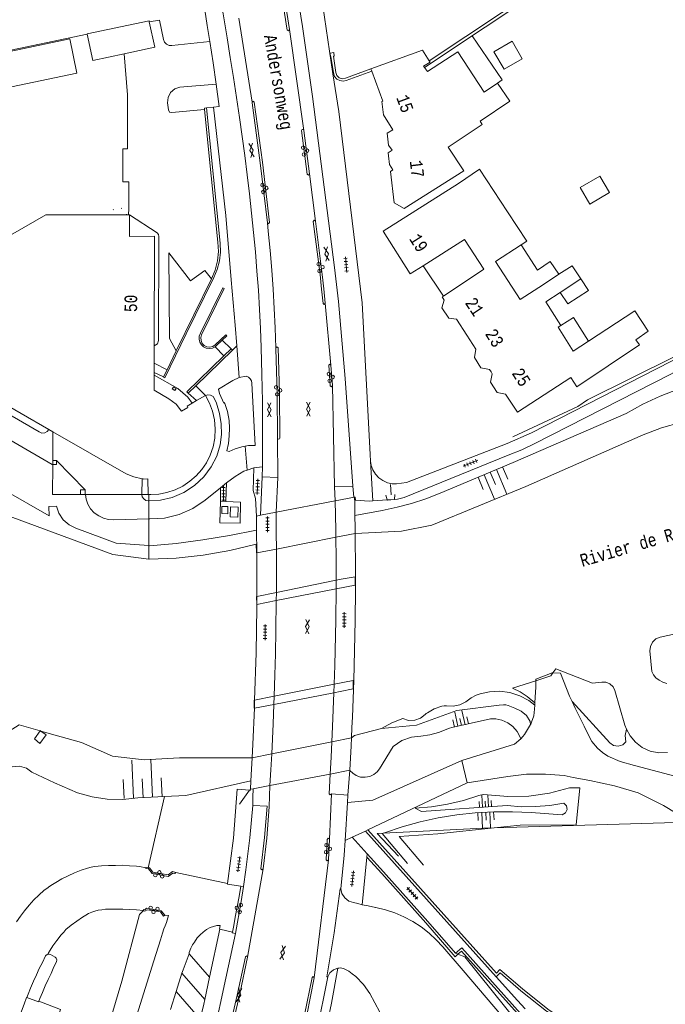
# Model space of a CAD drawing. Header units: metres. Extents: x 196790 to 198335, y 354523 to 356036.
# Tile 16 of 105: x 197058 to 197150, y 355228 to 355369. Entities that reach past the tile are written whole.
import ezdxf

# ---------------------------------------------------------------- set-up
doc = ezdxf.new("R2010")
doc.units = ezdxf.units.M
doc.linetypes.add('DGN Style 1', pattern=[1.160006, 0.00193, -1.158076])
doc.linetypes.add('DGN Style 2', pattern=[186.027128, 111.616277, -74.410851])
for name, color, linetype, lineweight in [('afdak', 252, 'DGN Style 2', 18), ('betreedbaar trafogebouw tevens pand', 252, 'Continuous', 18), ('carport', 252, 'Continuous', 18), ('functiescheiding', 252, 'Continuous', 18), ('heg of haag', 252, 'Continuous', 18), ('hoofdgebouw', 252, 'Continuous', 18), ('hoofdgebouw maaiveld', 252, 'Continuous', 18), ('huisnummer BAG', 252, 'Continuous', 18), ('kant asfaltverharding', 252, 'Continuous', 18), ('kant betonverharding', 252, 'Continuous', 18), ('kant klinkerverharding', 252, 'Continuous', 18), ('kant muur (extern)', 252, 'Continuous', 18), ('kant onverhard', 252, 'Continuous', 18), ('kant tegelverharding', 252, 'Continuous', 18), ('kant water', 252, 'Continuous', 18), ('kunstwerken', 252, 'Continuous', 18), ('overbouw', 252, 'Continuous', 18), ('overig WOZ', 252, 'DGN Style 1', 18), ('overige opstallen geen pand', 252, 'Continuous', 18), ('raster', 252, 'Continuous', 18), ('straatnaam', 252, 'Continuous', 18), ('taludlijn', 252, 'Continuous', 18), ('taludsymbool', 252, 'Continuous', 18), ('toegangstrap', 252, 'Continuous', 18), ('tuinhuis', 252, 'DGN Style 2', 18), ('verh asfaltsymbool', 2, 'Continuous', 0), ('verh betonsymbool', 2, 'Continuous', 0), ('verh tegelsymbool', 2, 'Continuous', 0), ('vlakafsluiter grijs', 252, 'DGN Style 2', 18), ('vlakafsluiter groen', 252, 'DGN Style 2', 18), ('waternaam', 252, 'Continuous', 18)]:
    doc.layers.add(name, color=color, linetype=linetype, lineweight=lineweight)
doc.styles.add('Style-Courier New', font='cour.ttf')

# ---------------------------------------------------------------- blocks, each defined once
blk = doc.blocks.new('TA')
at = {"layer": 'taludsymbool', "linetype": 'Continuous', "lineweight": 0}
for p, q in [((-0.5, 0), (-0.5, -0.5)), ((-0.25, 0), (-0.25, -1)), ((0, 0), (0, -0.5)), ((0.25, 0), (0.25, -1)), ((0.5, 0), (0.5, -0.5))]:
    blk.add_line(p, q, dxfattribs=at)
blk = doc.blocks.new('S612')
at = {"layer": 'verh asfaltsymbool', "color": 252}
for p, q in [((-0.99, -0.26), (0.01, 0.24)), ((0.01, -0.26), (-0.99, 0.24)), ((0.01, 0.24), (1.01, -0.26)), ((1.01, 0.24), (0.01, -0.26))]:
    blk.add_line(p, q, dxfattribs=at)
blk = doc.blocks.new('S621')
at = {"layer": 'verh betonsymbool', "color": 252, "linetype": 'Continuous', "lineweight": 0}
for centre in [(-0.48, 0.24), (0.52, 0.24), (0.02, -0.26)]:
    blk.add_circle(centre, 0.25, dxfattribs=at)
blk = doc.blocks.new('S642')
at = {"layer": 'verh tegelsymbool', "color": 252}
for p, q in [((-1.12, 0), (1.12, 0)), ((-0.9, -0.25), (-0.9, 0.25)), ((-0.45, -0.25), (-0.45, 0.25)), ((0, -0.25), (0, 0.25)), ((0.45, -0.25), (0.45, 0.25)), ((0.9, -0.25), (0.9, 0.25))]:
    blk.add_line(p, q, dxfattribs=at)

msp = doc.modelspace()

# ---------------------------------------------------------------- linework, layer by layer
at = {"layer": 'afdak'}
for p, q in [((197128.176, 355365.944), (197125.584, 355364.439)), ((197129.639, 355363.424), (197128.176, 355365.944)), ((197125.584, 355364.439), (197127.046, 355361.919)), ((197127.046, 355361.919), (197129.639, 355363.424)), ((197129.488, 355336.814), (197131.814, 355333.173))]:
    msp.add_line(p, q, dxfattribs=at)
at = {"layer": 'afdak', "flags": 128}
for points in [[(197126.098, 355359.933), (197126.775, 355360.395), (197122.456, 355366.729), (197115.632, 355362.19)], [(197134.884, 355332.608), (197133.641, 355334.431), (197131.814, 355333.173)], [(197138.022, 355331.931), (197139.104, 355330.269), (197136.144, 355328.342), (197135.05, 355329.996)], [(197135.154, 355325.272), (197136.941, 355326.432), (197139.101, 355323.034)]]:
    msp.add_lwpolyline(points, dxfattribs=at)
at = {"layer": 'betreedbaar trafogebouw tevens pand', "flags": 128}
for points in [[(197076.294, 355368.695), (197076.26, 355368.85), (197067.39, 355366.98), (197067.399, 355366.938)], [(197072.72, 355364.151), (197077.08, 355365.07), (197076.294, 355368.695)], [(197067.399, 355366.938), (197068.21, 355363.2), (197072.72, 355364.151)]]:
    msp.add_lwpolyline(points, dxfattribs=at)
at = {"layer": 'carport'}
msp.add_line((197115.461, 355333.822), (197118.351, 355329.473), dxfattribs=at)
at = {"layer": 'functiescheiding'}
for p, q in [((197089.086, 355369.232), (197090.986, 355357.213)), ((197098.398, 355353.17), (197096.346, 355367.603)), ((197099.188, 355346.979), (197100.075, 355340.182)), ((197102.277, 355319.593), (197101.467, 355328.449)), ((197102.798, 355302.205), (197102.503, 355316.676)), ((197094.614, 355309.166), (197094.655, 355303.538)), ((197102.05, 355251.752), (197102.348, 355258.238)), ((197099.89, 355231.959), (197101.913, 355248.806)), ((197092.572, 355247.512), (197090.357, 355234.889)), ((197080.968, 355232.592), (197080.158, 355229.996)), ((197080.968, 355232.592), (197084.224, 355228.829)), ((197080.158, 355229.996), (197079.348, 355227.4)), ((197080.158, 355229.996), (197083.584, 355226.036))]:
    msp.add_line(p, q, dxfattribs=at)
at = {"layer": 'functiescheiding', "flags": 128}
for points in [[(197094.407, 355322.064), (197094.292, 355324.925), (197094.156, 355327.684), (197093.991, 355330.442), (197093.795, 355333.2), (197093.565, 355335.989), (197093.302, 355338.772), (197093.178, 355339.965)], [(197081.978, 355235.38), (197081.117, 355233.071), (197080.968, 355232.592)], [(197058.779, 355229.099), (197058.746, 355229.114), (197058.383, 355228.166), (197058.035, 355227.155), (197057.86, 355226.687)]]:
    msp.add_lwpolyline(points, dxfattribs=at)
at = {"layer": 'heg of haag'}
msp.add_line((197029.601, 355359.07), (197067.399, 355366.938), dxfattribs=at)
at = {"layer": 'heg of haag', "flags": 128}
for points in [[(197159.827, 355327.451), (197156.955, 355324.687), (197155.7, 355323.569), (197154.359, 355322.547), (197152.944, 355321.631), (197151.467, 355320.828), (197138.952, 355314.632), (197137.569, 355313.665), (197128.295, 355309.32)], [(197040.617, 355308.543), (197041.463, 355309.764), (197061.98, 355298.044), (197061.936, 355299.372), (197063.02, 355299.439)]]:
    msp.add_lwpolyline(points, dxfattribs=at)
at = {"layer": 'hoofdgebouw'}
for p, q in [((197108.116, 355361.646), (197108, 355361.966)), ((197126.098, 355359.933), (197124.198, 355358.665)), ((197070.852, 355341.082), (197073.053, 355341.079)), ((197073.053, 355341.079), (197073.327, 355341.079)), ((197073.327, 355341.079), (197073.471, 355341.079)), ((197115.461, 355333.822), (197121.392, 355337.578)), ((197124.156, 355333.331), (197121.392, 355337.578)), ((197129.488, 355336.814), (197125.809, 355334.429)), ((197129.354, 355328.961), (197125.809, 355334.429)), ((197124.156, 355333.331), (197118.351, 355329.473)), ((197132.657, 355331.148), (197134.884, 355332.608)), ((197135.05, 355329.996), (197138.022, 355331.931)), ((197132.657, 355331.148), (197129.354, 355328.961)), ((197132.996, 355328.658), (197135.05, 355329.996)), ((197135.154, 355325.272), (197132.996, 355328.658)), ((197134.791, 355325.035), (197135.154, 355325.272)), ((197077.003, 355322.366), (197076.992, 355319.868)), ((197076.992, 355319.868), (197076.987, 355318.56)), ((197076.987, 355318.56), (197076.985, 355318.176)), ((197083.047, 355314.518), (197082.448, 355314.175)), ((197084.316, 355315.245), (197083.047, 355314.518)), ((197061.945, 355310.379), (197062.488, 355310.065)), ((197076.228, 355301.085), (197076.113, 355301.085))]:
    msp.add_line(p, q, dxfattribs=at)
at = {"layer": 'hoofdgebouw', "flags": 128}
for points in [[(197108, 355361.966), (197107.998, 355361.972), (197115.36, 355364.676), (197116.336, 355363.139)], [(197115.632, 355362.19), (197116.067, 355361.58), (197120.414, 355364.435), (197124.198, 355358.665)], [(197116.336, 355363.139), (197116.459, 355362.945), (197115.52, 355362.346), (197115.632, 355362.19)], [(197110.508, 355349.557), (197110.461, 355349.949), (197111.012, 355350.325), (197110.509, 355351.063), (197110.312, 355352.784), (197111.143, 355353.278), (197109.786, 355355.41), (197109.558, 355357.305), (197109.671, 355357.359), (197108.116, 355361.646)], [(197123.609, 355354.508), (197127.851, 355357.362), (197126.098, 355359.933)], [(197110.508, 355349.557), (197110.657, 355348.311), (197111.148, 355347.534), (197110.778, 355347.298), (197111.331, 355342.822), (197112.762, 355341.986), (197121.294, 355347.395), (197119.037, 355350.79), (197123.918, 355354.034), (197123.609, 355354.508)], [(197120.512, 355345.579), (197123.506, 355347.636), (197127.543, 355341.534), (197130.273, 355337.323), (197129.488, 355336.814)], [(197120.512, 355345.579), (197109.749, 355338.763), (197113.617, 355332.654), (197115.461, 355333.822)], [(197047.953, 355337.999), (197052.01, 355335.645), (197061.49, 355341.095), (197070.852, 355341.082)], [(197073.471, 355341.079), (197073.455, 355338.021), (197077.017, 355338.027), (197077.003, 355322.366)], [(197138.022, 355331.931), (197136.795, 355333.811), (197134.884, 355332.608)], [(197118.351, 355329.473), (197118.176, 355329.357), (197118.487, 355328.889), (197118.119, 355327.813), (197119.122, 355326.305), (197120.243, 355326.183), (197121.716, 355323.904)], [(197145.888, 355323.231), (197147.667, 355324.474), (197145.738, 355327.377), (197139.101, 355323.034)], [(197041.314, 355326.419), (197043.917, 355324.918), (197042.109, 355321.852), (197061.945, 355310.379)], [(197139.101, 355323.034), (197136.933, 355321.615), (197134.791, 355325.035)], [(197121.716, 355323.904), (197123.018, 355321.891), (197122.8, 355320.696), (197123.723, 355319.215), (197124.942, 355318.984), (197125.171, 355318.619)], [(197125.171, 355318.619), (197125.331, 355318.364), (197125.093, 355317.173), (197126.061, 355315.674), (197127.222, 355315.442), (197128.942, 355312.844), (197136.576, 355317.846), (197137.43, 355316.482), (197146.382, 355322.495), (197145.888, 355323.231)], [(197084.316, 355315.245), (197084.896, 355314.17), (197085.34, 355312.995), (197085.624, 355311.746), (197085.734, 355310.458), (197085.663, 355309.167), (197085.416, 355307.911), (197085.007, 355306.723), (197084.459, 355305.631), (197083.807, 355304.667), (197083.017, 355303.771), (197082.102, 355302.973), (197081.08, 355302.296), (197079.978, 355301.761), (197078.824, 355301.38), (197077.652, 355301.156), (197076.49, 355301.085), (197076.228, 355301.085)]]:
    msp.add_lwpolyline(points, dxfattribs=at)
at = {"layer": 'hoofdgebouw maaiveld', "flags": 128}
for points in [[(197082.448, 355314.175), (197081.692, 355313.743), (197081.808, 355313.529), (197080.901, 355312.999), (197080.116, 355313.988), (197079.085, 355314.788), (197076.984, 355316.022), (197076.985, 355318.176)], [(197062.488, 355310.065), (197072.973, 355304.055), (197074.085, 355303.612), (197075.251, 355303.338)], [(197076.113, 355301.085), (197076.085, 355303.319), (197075.535, 355303.299), (197075.393, 355303.317), (197075.251, 355303.338)]]:
    msp.add_lwpolyline(points, dxfattribs=at)
at = {"layer": 'kant asfaltverharding'}
for p, q in [((197098.398, 355353.17), (197099.188, 355346.979)), ((197102.277, 355319.593), (197102.503, 355316.676)), ((197092.452, 355303.605), (197092.469, 355305.022)), ((197092.452, 355303.605), (197094.655, 355303.538)), ((197094.655, 355303.538), (197094.423, 355298.543)), ((197102.798, 355302.205), (197105.421, 355302.266)), ((197102.888, 355300.185), (197102.798, 355302.205)), ((197094.467, 355287.071), (197094.472, 355293.284)), ((197103.002, 355288.812), (197102.997, 355287.588)), ((197094.467, 355287.071), (197094.458, 355285.904)), ((197102.74, 355273.957), (197102.696, 355272.708)), ((197094.164, 355272.221), (197094.122, 355271.045)), ((197102.348, 355258.238), (197104.704, 355258.083)), ((197104.704, 355258.083), (197104.64, 355257.027)), ((197104.64, 355257.027), (197104.31, 355251.59)), ((197101.913, 355248.806), (197102.05, 355251.752)), ((197125.921, 355232.075), (197128.959, 355228.691)), ((197130.028, 355227.496), (197128.959, 355228.691))]:
    msp.add_line(p, q, dxfattribs=at)
at = {"layer": 'kant asfaltverharding', "flags": 128}
for points in [[(197074.815, 355495.761), (197074.819, 355495.743), (197075.418, 355492.844), (197078.446, 355477.899), (197082.512, 355458.135), (197083.842, 355451.049), (197086.047, 355438.059), (197087.821, 355427.171), (197088.16, 355425.184), (197090.736, 355410.375), (197094.976, 355387.215), (197096.008, 355381.533), (197096.359, 355379.534), (197096.687, 355377.528), (197098.183, 355368.038), (197099.621, 355358.045), (197102.805, 355333.577), (197103.339, 355328.689), (197104.317, 355317.671), (197105.421, 355302.266)], [(197096.346, 355367.603), (197096.222, 355367.407), (197096.031, 355367.539), (197094.343, 355378.216), (197093.397, 355383.58), (197093.528, 355383.765), (197093.713, 355383.635)], [(197093.713, 355383.635), (197094.661, 355378.286), (197096.346, 355367.603)], [(197092.469, 355305.022), (197092.49, 355306.759), (197092.481, 355314.427), (197092.408, 355318.26), (197092.297, 355322.093), (197092.19, 355324.832), (197092.055, 355327.569), (197091.891, 355330.305), (197091.697, 355333.039), (197091.469, 355335.803), (197091.208, 355338.564), (197090.921, 355341.322), (197090.615, 355344.078), (197090.288, 355346.823), (197089.936, 355349.564), (197089.565, 355352.303), (197089.181, 355355.04), (197088.764, 355357.894), (197088.328, 355360.745), (197087.877, 355363.593), (197087.413, 355366.44), (197086.839, 355369.862), (197086.248, 355373.28), (197085.857, 355375.487)], [(197093.178, 355339.965), (197093.358, 355339.826), (197093.499, 355340.004), (197092.478, 355348.629), (197091.297, 355357.234), (197091.131, 355357.372), (197090.986, 355357.213)], [(197090.986, 355357.213), (197090.996, 355357.098), (197092.16, 355348.541), (197093.178, 355339.965)], [(197099.188, 355346.979), (197099.057, 355346.786), (197098.869, 355346.925), (197098.072, 355353.141), (197098.107, 355353.265), (197098.22, 355353.325), (197098.342, 355353.286), (197098.398, 355353.17)], [(197101.467, 355328.449), (197101.321, 355328.271), (197101.147, 355328.422), (197100.944, 355330.486), (197100.713, 355332.545), (197099.749, 355340.143), (197099.892, 355340.327), (197100.075, 355340.182)], [(197100.075, 355340.182), (197101.038, 355332.561), (197101.262, 355330.506), (197101.467, 355328.449)], [(197094.614, 355309.166), (197094.605, 355315.555), (197094.403, 355321.94), (197094.407, 355322.064)], [(197094.407, 355322.064), (197094.554, 355322.225), (197094.718, 355322.081), (197094.93, 355315.623), (197094.942, 355309.161), (197094.897, 355309.037), (197094.775, 355308.986), (197094.655, 355309.041), (197094.614, 355309.166)], [(197102.503, 355316.676), (197102.348, 355316.504), (197102.174, 355316.656), (197101.952, 355319.574), (197102.105, 355319.749), (197102.277, 355319.593)], [(197102.989, 355294.966), (197102.986, 355296.028), (197102.888, 355300.185)], [(197094.423, 355298.543), (197094.457, 355295.597), (197094.472, 355293.284)], [(197102.989, 355294.966), (197103.001, 355291.916), (197103.002, 355288.812)], [(197102.997, 355287.588), (197102.952, 355283.122), (197102.876, 355278.786), (197102.823, 355276.618), (197102.74, 355273.957)], [(197094.458, 355285.904), (197094.404, 355281.63), (197094.338, 355278.289), (197094.26, 355275.255), (197094.164, 355272.221)], [(197102.696, 355272.708), (197102.503, 355267.872), (197102.403, 355265.719)], [(197094.122, 355271.045), (197094.011, 355268.276), (197093.805, 355263.968)], [(197102.154, 355261.092), (197102.289, 355263.508), (197102.403, 355265.719)], [(197093.549, 355259.443), (197093.681, 355261.69), (197093.805, 355263.968)], [(197102.154, 355261.092), (197102.032, 355258.28), (197102.17, 355258.11), (197102.348, 355258.238)], [(197092.572, 355247.512), (197093.08, 355251.938), (197093.423, 355256.379), (197093.549, 355259.443)], [(197091.078, 355256.568), (197090.669, 355251.983), (197090.121, 355247.41), (197089.759, 355245.007)], [(197091.078, 355256.568), (197093.132, 355256.488), (197092.774, 355252.013), (197092.263, 355247.553), (197092.396, 355247.369), (197092.572, 355247.512)], [(197102.05, 355251.752), (197101.887, 355251.904), (197101.726, 355251.75), (197101.586, 355248.824), (197101.741, 355248.653), (197101.913, 355248.806)], [(197104.31, 355251.59), (197104.181, 355249.463), (197103.696, 355244.682)], [(197089.759, 355245.007), (197089.435, 355242.856), (197088.606, 355238.291)], [(197103.696, 355244.682), (197103.577, 355244.673), (197102.731, 355238.358), (197101.668, 355232.076), (197101.815, 355232.06)], [(197088.606, 355238.291), (197086.873, 355230.112), (197086.536, 355228.559), (197086.184, 355227.009), (197085.815, 355225.464), (197085.427, 355223.923), (197084.915, 355221.992), (197084.38, 355220.067), (197083.822, 355218.148), (197083.243, 355216.236), (197082.638, 355214.317), (197082.011, 355212.405), (197081.363, 355210.501), (197080.692, 355208.604), (197077.243, 355199.196), (197073.622, 355189.853), (197073.392, 355189.289)], [(197070.954, 355179.231), (197073.256, 355183.866), (197074.551, 355186.631), (197075.721, 355189.451), (197078.702, 355197.125), (197079.684, 355199.688), (197080.644, 355202.259), (197081.581, 355204.838), (197082.495, 355207.426), (197083.402, 355210.052), (197084.296, 355212.682), (197085.959, 355217.984), (197087.509, 355223.685), (197088.859, 355229.437), (197090.049, 355234.956), (197090.236, 355235.076), (197090.357, 355234.889)], [(197090.357, 355234.889), (197089.226, 355229.624), (197087.848, 355223.734), (197086.263, 355217.896), (197084.602, 355212.588), (197083.709, 355209.954), (197082.803, 355207.325), (197081.946, 355204.893), (197081.067, 355202.469), (197080.167, 355200.053), (197079.247, 355197.645), (197076.417, 355190.331), (197074.947, 355186.772), (197073.319, 355183.283), (197071.24, 355179.076)], [(197098.726, 355213.55), (197100.08, 355218.437), (197101.287, 355223.365), (197102.346, 355228.327), (197103.254, 355233.316)], [(197125.921, 355232.075), (197126.474, 355232.66), (197129.438, 355230.071), (197133.086, 355227.152), (197143.415, 355220.362), (197148.622, 355217.133), (197148.908, 355216.947), (197149.187, 355216.749)], [(197088.336, 355192.961), (197088.125, 355192.873), (197088.034, 355193.082), (197088.041, 355193.082), (197088.966, 355195.402), (197089.867, 355197.731), (197090.743, 355200.07), (197091.594, 355202.418), (197092.449, 355204.853), (197093.283, 355207.296), (197094.849, 355212.215), (197095.511, 355214.477), (197096.139, 355216.749), (197096.736, 355219.029), (197097.302, 355221.317), (197097.923, 355223.975), (197098.509, 355226.642), (197099.566, 355231.998), (197099.747, 355232.133), (197099.89, 355231.959)], [(197099.89, 355231.959), (197099.371, 355229.269), (197098.815, 355226.586), (197098.223, 355223.911), (197097.6, 355221.243), (197097.038, 355218.956), (197096.45, 355216.676), (197095.83, 355214.404), (197095.173, 355212.142), (197093.6, 355207.206), (197092.759, 355204.755), (197091.899, 355202.312), (197091.045, 355199.96), (197090.167, 355197.618), (197089.263, 355195.285), (197088.336, 355192.961)], [(197101.815, 355232.06), (197101.326, 355229.473), (197100.803, 355226.891), (197100.245, 355224.317), (197099.655, 355221.75), (197099.068, 355219.335), (197098.454, 355216.927), (197097.114, 355212.14), (197095.288, 355206.354), (197093.268, 355200.632), (197091.198, 355195.095), (197089.716, 355191.377)]]:
    msp.add_lwpolyline(points, dxfattribs=at)
at = {"layer": 'kant betonverharding'}
msp.add_line((197089.759, 355245.007), (197089.364, 355245.058), dxfattribs=at)
at = {"layer": 'kant betonverharding', "flags": 128}
for points in [[(197075.819, 355247.694), (197075.817, 355247.572), (197076.2, 355247.521), (197076.682, 355246.865), (197078.974, 355246.455), (197079.645, 355246.909), (197079.962, 355246.851), (197080.075, 355246.999)], [(197075.819, 355247.694), (197075.839, 355247.741), (197076.109, 355247.69)], [(197076.109, 355247.69), (197076.304, 355247.654), (197076.781, 355247.032), (197078.978, 355246.667), (197079.603, 355247.142), (197080.081, 355247.029), (197080.075, 355246.999)], [(197089.364, 355245.058), (197089.129, 355243.568), (197088.852, 355242.072), (197088.581, 355240.632), (197088.38, 355239.439), (197088.179, 355238.485)], [(197075.462, 355241.586), (197075.464, 355241.717), (197075.638, 355241.679), (197075.905, 355241.89), (197078.005, 355241.542), (197078.492, 355240.902)], [(197075.462, 355241.586), (197075.481, 355241.504), (197075.672, 355241.451), (197075.973, 355241.666), (197077.887, 355241.356), (197078.323, 355240.774), (197078.492, 355240.902)], [(197088.179, 355238.485), (197088.158, 355238.386), (197088.606, 355238.291)]]:
    msp.add_lwpolyline(points, dxfattribs=at)
at = {"layer": 'kant klinkerverharding'}
for p, q in [((197079.526, 355365.309), (197084.945, 355365.907)), ((197085.853, 355359.796), (197080.679, 355359.375)), ((197085.476, 355356.511), (197084.456, 355356.397)), ((197086.736, 355323.185), (197087.982, 355321.925)), ((197088.245, 355317.388), (197089.157, 355317.838)), ((197062.478, 355305.93), (197063.018, 355305.929)), ((197067.1, 355301.741), (197063.018, 355305.929)), ((197090.281, 355304.59), (197091.232, 355304.898)), ((197091.232, 355304.898), (197092.469, 355305.022)), ((197075.251, 355303.338), (197075.22, 355301.086)), ((197067.108, 355301.098), (197067.1, 355301.741)), ((197086.488, 355302.06), (197087.345, 355302.759)), ((197121.779, 355259.812), (197120.992, 355263.009)), ((197121.779, 355259.812), (197107.528, 355253.089)), ((197105.3, 355252.051), (197107.198, 355252.933)), ((197107.528, 355253.089), (197107.198, 355252.933)), ((197104.31, 355251.59), (197105.3, 355252.051)), ((197080.075, 355246.999), (197087.501, 355245.45)), ((197088.179, 355238.485), (197086.401, 355238.899)), ((197084.92, 355232.037), (197081.978, 355235.38)), ((197084.224, 355228.829), (197084.92, 355232.037))]:
    msp.add_line(p, q, dxfattribs=at)
at = {"layer": 'kant klinkerverharding', "flags": 128}
for points in [[(197084.945, 355365.907), (197084.586, 355368.176), (197084.214, 355370.444), (197083.729, 355370.372)], [(197076.294, 355368.695), (197077.765, 355368.931), (197078.326, 355366.162), (197078.472, 355365.802), (197078.759, 355365.5), (197079.139, 355365.329), (197079.526, 355365.309)], [(197084.945, 355365.907), (197085.41, 355362.853), (197085.853, 355359.796)], [(197085.853, 355359.796), (197086.292, 355356.602), (197085.476, 355356.511)], [(197084.184, 355356.171), (197079.534, 355355.726), (197079.188, 355355.802), (197079.022, 355356.116), (197078.903, 355357.142), (197078.969, 355357.893), (197079.34, 355358.618), (197079.962, 355359.141), (197080.679, 355359.375)], [(197073.471, 355341.079), (197077.409, 355338.535), (197077.588, 355338.298), (197077.637, 355338.006), (197077.631, 355323.11), (197077.451, 355322.625), (197077.003, 355322.366)], [(197080.15, 355321.638), (197079.181, 355323.39), (197079.104, 355335.677), (197082.205, 355331.651), (197084.227, 355333.118), (197085.175, 355331.96)], [(197041.314, 355326.419), (197040.004, 355324.336), (197039.727, 355323.65), (197039.734, 355322.85), (197040.058, 355322.118), (197040.594, 355321.608), (197060.565, 355310.032), (197060.915, 355309.879), (197061.335, 355309.887), (197061.709, 355310.079), (197061.945, 355310.379)], [(197062.477, 355305.386), (197062.407, 355305.386), (197036.095, 355320.7), (197035.524, 355319.721)], [(197086.328, 355315.524), (197086.177, 355316.148), (197088.245, 355317.388)], [(197089.157, 355317.838), (197090.155, 355318.033), (197090.459, 355317.893), (197090.718, 355317.656), (197090.89, 355317.35), (197090.958, 355317.022), (197091.423, 355308.108)], [(197086.439, 355308.181), (197086.621, 355309.674), (197086.59, 355311.194), (197086.345, 355312.693), (197085.896, 355314.129), (197085.599, 355314.772), (197085.405, 355315.084), (197085.067, 355315.305), (197084.666, 355315.356), (197084.316, 355315.245)], [(197086.328, 355315.524), (197086.971, 355314.144), (197087.061, 355314.269)], [(197087.735, 355307.224), (197087.376, 355307.332), (197087.603, 355308.389), (197087.737, 355309.461), (197087.787, 355310.556), (197087.725, 355311.651), (197087.483, 355312.975), (197087.061, 355314.269)], [(197076.229, 355300.187), (197077.889, 355300.284), (197079.584, 355300.671), (197081.237, 355301.366), (197082.765, 355302.356), (197084.093, 355303.602), (197085.164, 355305.04), (197085.947, 355306.593), (197086.439, 355308.181)], [(197089.988, 355308.006), (197089.516, 355307.928), (197088.596, 355307.637), (197087.735, 355307.224)], [(197091.423, 355308.108), (197090.468, 355308.086), (197089.988, 355308.006)], [(197063.018, 355305.929), (197063.017, 355305.385), (197062.477, 355305.386)], [(197087.345, 355302.759), (197088.553, 355303.667), (197089.82, 355304.44), (197090.281, 355304.59)], [(197067.1, 355301.741), (197066.44, 355301.733), (197066.448, 355301.099)], [(197086.488, 355302.06), (197084.295, 355300.272), (197082.54, 355299.083), (197080.57, 355298.212), (197078.475, 355297.708), (197076.359, 355297.587), (197076.233, 355297.584)], [(197076.233, 355297.584), (197071.173, 355297.48), (197070.476, 355297.517), (197069.758, 355297.691), (197069.061, 355298.012), (197068.429, 355298.474), (197067.902, 355299.054), (197067.509, 355299.713), (197067.26, 355300.409), (197067.15, 355301.098)], [(197075.22, 355301.086), (197075.29, 355300.753), (197075.497, 355300.449), (197075.806, 355300.251), (197076.141, 355300.189), (197076.229, 355300.187)], [(197120.992, 355263.009), (197108.287, 355257.338), (197104.64, 355257.027)], [(197057.291, 355239.928), (197057.872, 355240.755), (197058.45, 355241.543), (197059.103, 355242.35), (197059.77, 355243.077), (197060.484, 355243.78), (197061.248, 355244.46), (197061.629, 355244.734), (197062.051, 355245.059), (197062.466, 355245.311), (197062.91, 355245.594), (197063.79, 355246.105), (197064.701, 355246.516), (197065.607, 355246.964), (197066.527, 355247.351), (197067.473, 355247.64), (197067.967, 355247.766), (197068.458, 355247.856), (197068.958, 355247.905), (197069.476, 355247.975), (197070.459, 355248.025), (197071.448, 355248.022), (197072.471, 355248.035), (197073.452, 355247.961), (197074.456, 355247.891), (197074.873, 355247.844), (197075.819, 355247.694)], [(197087.501, 355245.45), (197087.487, 355245.343), (197089.364, 355245.058)], [(197103.696, 355244.682), (197103.846, 355244.002), (197104.238, 355243.376), (197104.822, 355242.923), (197105.483, 355242.706), (197106.109, 355242.549), (197106.738, 355242.402)], [(197061.762, 355235.304), (197061.865, 355235.513), (197062.108, 355235.879), (197062.498, 355236.495), (197063.088, 355237.282), (197063.706, 355238.086), (197064.059, 355238.482), (197064.348, 355238.829), (197065.114, 355239.465), (197065.907, 355240.06), (197066.761, 355240.633), (197067.195, 355240.884), (197067.593, 355241.124), (197068.074, 355241.34), (197068.524, 355241.488), (197068.989, 355241.635), (197069.509, 355241.68), (197070.007, 355241.754), (197070.491, 355241.765), (197071.507, 355241.775), (197072.486, 355241.738), (197073.474, 355241.718), (197074.464, 355241.646), (197075.462, 355241.586)], [(197135.168, 355216.57), (197121.194, 355232.974), (197118.294, 355236.368), (197117.343, 355237.393), (197116.3, 355238.345), (197115.173, 355239.213), (197113.973, 355239.987), (197112.713, 355240.657), (197111.405, 355241.218), (197110.065, 355241.664), (197108.707, 355241.995), (197108.636, 355242.004), (197107.61, 355242.214), (197106.738, 355242.402)], [(197078.492, 355240.902), (197079.028, 355240.833), (197078.744, 355239.84), (197078.557, 355239.359), (197078.387, 355238.95), (197078.184, 355238.335), (197077.886, 355237.386), (197076.921, 355234.38)], [(197086.401, 355238.899), (197086.333, 355238.915), (197086.437, 355239.433), (197085.941, 355239.426), (197085.454, 355239.293), (197084.988, 355239.127), (197084.497, 355238.851), (197083.985, 355238.454), (197083.556, 355238.104), (197083.12, 355237.643), (197082.744, 355237.061), (197082.454, 355236.664), (197082.256, 355236.191), (197082.014, 355235.584), (197081.978, 355235.38)], [(197061.762, 355235.304), (197061.559, 355235.189), (197061.444, 355235.069), (197061.007, 355234.14), (197060.556, 355233.25), (197060.158, 355232.36), (197059.71, 355231.449), (197059.294, 355230.474), (197058.95, 355229.613), (197058.779, 355229.099)], [(197060.471, 355228.617), (197060.654, 355228.989), (197060.998, 355229.845), (197061.417, 355230.772), (197061.836, 355231.712), (197062.236, 355232.571), (197062.65, 355233.508), (197063.01, 355234.221), (197063.066, 355234.523), (197062.974, 355234.754), (197062.809, 355234.898), (197062.152, 355235.261), (197061.955, 355235.312), (197061.762, 355235.304)], [(197076.921, 355234.38), (197063.729, 355192.099), (197063.657, 355191.655), (197063.717, 355191.189), (197063.911, 355190.761), (197064.206, 355190.422), (197064.585, 355190.178), (197065.036, 355190.048), (197065.506, 355190.055), (197065.935, 355190.19), (197070.937, 355192.586), (197072.091, 355192.211)], [(197101.815, 355232.06), (197102.137, 355232.651), (197102.636, 355233.084), (197103.254, 355233.316)], [(197103.254, 355233.316), (197103.417, 355233.339), (197103.578, 355233.347)], [(197103.578, 355233.347), (197104.09, 355233.271), (197104.559, 355233.054), (197104.808, 355232.892)], [(197109.836, 355225.605), (197109.255, 355227.006), (197107.827, 355229.698), (197106.917, 355230.988), (197105.814, 355232.119), (197105.323, 355232.521), (197104.808, 355232.892)], [(197060.471, 355228.617), (197060.436, 355228.49), (197058.779, 355229.099)], [(197062.578, 355224.563), (197062.746, 355225.013), (197063.085, 355225.949), (197063.574, 355227.422), (197060.471, 355228.617)], [(197083.584, 355226.036), (197083.813, 355226.995), (197084.084, 355228.185), (197084.224, 355228.829)]]:
    msp.add_lwpolyline(points, dxfattribs=at)
at = {"layer": 'kant muur (extern)'}
for p, q in [((197102.212, 355363.72), (197102.14, 355364.204)), ((197086.414, 355337.021), (197084.456, 355356.397)), ((197080.15, 355321.638), (197085.175, 355331.96)), ((197087.371, 355323.786), (197086.736, 355323.185)), ((197078.826, 355318.917), (197080.15, 355321.638)), ((197088.172, 355321.727), (197082.936, 355316.632)), ((197086.931, 355320.901), (197087.982, 355321.925)), ((197087.982, 355321.925), (197088.172, 355321.727)), ((197078.33, 355317.899), (197078.826, 355318.917)), ((197082.936, 355316.632), (197081.874, 355315.598))]:
    msp.add_line(p, q, dxfattribs=at)
at = {"layer": 'kant muur (extern)', "flags": 128}
for points in [[(197115.632, 355362.19), (197141.844, 355379.627), (197142.587, 355378.642), (197142.823, 355378.804)], [(197116.336, 355363.139), (197142.26, 355380.384), (197142.483, 355380.055), (197142.199, 355379.821), (197142.906, 355378.883)], [(197102.14, 355364.204), (197102.672, 355364.3), (197102.735, 355363.784), (197102.615, 355363.78), (197102.963, 355361.445), (197103.114, 355361.041), (197103.457, 355360.71), (197103.912, 355360.567), (197104.339, 355360.627), (197108, 355361.966)], [(197102.212, 355363.72), (197102.278, 355363.73), (197102.627, 355361.395), (197102.799, 355360.866), (197103.101, 355360.527), (197103.523, 355360.295), (197104, 355360.222), (197104.446, 355360.306), (197108.116, 355361.646)], [(197073.18, 355358.289), (197073.181, 355350.549), (197072.496, 355350.536), (197072.525, 355345.827), (197073.364, 355345.797), (197073.365, 355341.99), (197073.327, 355341.079)], [(197084.456, 355356.397), (197084.165, 355356.364), (197084.184, 355356.171)], [(197084.184, 355356.171), (197086.095, 355337.199), (197086.176, 355335.859), (197086.046, 355334.507), (197085.707, 355333.192), (197085.175, 355331.96)], [(197081.59, 355324.072), (197085.537, 355332.128), (197086.008, 355333.288), (197086.318, 355334.513), (197086.453, 355335.77), (197086.414, 355337.021)], [(197085.697, 355322.224), (197085.317, 355322.037), (197084.879, 355321.966), (197084.44, 355322.029), (197084.057, 355322.21), (197083.742, 355322.493), (197083.513, 355322.873), (197083.408, 355323.304), (197083.433, 355323.727), (197083.64, 355324.16), (197086.824, 355330.644), (197087.012, 355330.548)], [(197087.012, 355330.548), (197083.782, 355323.929), (197083.666, 355323.533), (197083.694, 355323.095), (197083.874, 355322.695), (197084.162, 355322.4), (197084.532, 355322.217), (197084.968, 355322.169), (197085.393, 355322.277), (197085.734, 355322.509), (197087.23, 355323.951), (197087.371, 355323.786)], [(197081.59, 355324.072), (197078.531, 355317.757), (197078.319, 355317.876), (197078.33, 355317.899)], [(197086.736, 355323.185), (197085.873, 355322.367), (197085.786, 355322.291), (197085.697, 355322.224)], [(197081.874, 355315.598), (197081.848, 355315.573), (197081.665, 355315.766), (197086.931, 355320.901)], [(197079.963, 355315.959), (197080.118, 355316.23), (197079.743, 355316.423), (197079.577, 355316.18), (197079.963, 355315.959)]]:
    msp.add_lwpolyline(points, dxfattribs=at)
at = {"layer": 'kant onverhard'}
for p, q in [((197134.021, 355275.572), (197133.891, 355275.58)), ((197131.429, 355270.966), (197131.45, 355271.301))]:
    msp.add_line(p, q, dxfattribs=at)
at = {"layer": 'kant onverhard', "flags": 128}
for points in [[(197133.891, 355275.58), (197131.576, 355274.67), (197131.577, 355274.447)], [(197136.767, 355271.467), (197136.416, 355272.239), (197135.083, 355275.51), (197134.021, 355275.572)], [(197131.45, 355271.301), (197131.549, 355272.873), (197131.571, 355273.463), (197131.579, 355274.053), (197131.577, 355274.447)], [(197130.83, 355268.191), (197130.858, 355268.237), (197130.975, 355268.499), (197131.268, 355269.416), (197131.391, 355270.37), (197131.429, 355270.966)], [(197145.684, 355262.333), (197143.621, 355262.87), (197141.896, 355263.657), (197141.1, 355264.177), (197140.387, 355264.805), (197139.603, 355265.758), (197138.998, 355266.834), (197138.481, 355267.949), (197137.218, 355270.509), (197136.767, 355271.467)], [(197129.417, 355266.136), (197129.432, 355266.149), (197129.707, 355266.452), (197129.966, 355266.769), (197130.83, 355268.191)], [(197120.992, 355263.009), (197128.544, 355265.36), (197129.417, 355266.136)], [(197145.684, 355262.333), (197151.659, 355260.747), (197158.297, 355260.878)], [(197121.779, 355259.812), (197127.585, 355260.722), (197130.26, 355261.065), (197132.956, 355261.079), (197134.288, 355260.987), (197135.617, 355260.861), (197136.932, 355260.607)], [(197136.932, 355260.607), (197139.294, 355260.183), (197142.809, 355259.401), (197146.193, 355258.403), (197149.837, 355256.579), (197153.718, 355254.237)]]:
    msp.add_lwpolyline(points, dxfattribs=at)
at = {"layer": 'kant tegelverharding'}
for p, q in [((197107.928, 355305.864), (197107.901, 355306.823)), ((197092.452, 355303.605), (197092.21, 355298.114)), ((197086.479, 355300.11), (197086.488, 355302.06)), ((197087.345, 355302.759), (197087.253, 355300.083)), ((197108.253, 355300.158), (197110.332, 355300.313)), ((197110.332, 355300.313), (197111.368, 355300.39)), ((197107.738, 355300.12), (197108.253, 355300.158)), ((197104.704, 355258.083), (197104.974, 355261.633)), ((197107.198, 355252.933), (197125.921, 355232.075)), ((197107.463, 355249.659), (197105.3, 355252.051)), ((197107.463, 355249.659), (197107.416, 355249.189)), ((197107.416, 355249.189), (197106.738, 355242.402)), ((197116.112, 355240.015), (197120.073, 355235.453)), ((197084.92, 355232.037), (197086.401, 355238.899))]:
    msp.add_line(p, q, dxfattribs=at)
at = {"layer": 'kant tegelverharding', "flags": 128}
for points in [[(197081.351, 355475.002), (197082.626, 355469.469), (197092.662, 355420.274), (197092.615, 355420.299), (197095.299, 355405.692), (197095.398, 355405.666), (197098.034, 355392.119), (197102.562, 355361.266), (197103.417, 355355.886), (197106.747, 355328.491), (197107.901, 355306.823)], [(197160.061, 355327.241), (197157.637, 355324.913), (197156.087, 355323.528), (197154.435, 355322.257), (197152.695, 355321.111), (197150.88, 355320.098), (197130.953, 355309.904), (197127.499, 355308.36), (197113.079, 355302.804), (197111.645, 355302.588), (197111.007, 355302.62), (197110.35, 355302.776), (197109.712, 355303.065), (197109.131, 355303.482), (197108.644, 355304.006), (197108.277, 355304.603), (197108.04, 355305.235), (197107.928, 355305.864)], [(197111.368, 355300.39), (197111.785, 355300.421), (197112.724, 355300.675), (197127.642, 355306.723), (197129.569, 355307.465), (197131.424, 355308.372), (197150.772, 355318.238), (197152.565, 355319.228), (197154.292, 355320.338), (197155.807, 355321.461)], [(197091.624, 355298), (197091.499, 355300.491), (197091.161, 355301.647), (197091.232, 355304.898)], [(197105.421, 355302.266), (197105.557, 355300.728), (197105.659, 355300.722)], [(197105.659, 355300.722), (197105.756, 355300.717), (197105.792, 355300.284), (197107.738, 355300.12)], [(197087.501, 355245.45), (197088.332, 355251.934), (197088.859, 355258.922), (197090.612, 355258.769)], [(197090.612, 355258.769), (197090.734, 355258.758), (197090.754, 355258.907)], [(197091.078, 355256.568), (197091.117, 355257.769), (197091.127, 355258.979)], [(197116.112, 355240.015), (197109.796, 355247.079), (197107.463, 355249.659)], [(197120.073, 355235.453), (197120.976, 355236.237), (197129.405, 355226.846), (197129.522, 355226.965)]]:
    msp.add_lwpolyline(points, dxfattribs=at)
at = {"layer": 'kant water'}
for p, q in [((197094.472, 355293.284), (197102.989, 355294.966)), ((197102.989, 355294.966), (197105.744, 355295.51)), ((197091.686, 355292.734), (197094.472, 355293.284)), ((197060.669, 355267.268), (197060.776, 355267.238)), ((197093.805, 355263.968), (197102.403, 355265.719)), ((197102.403, 355265.719), (197105.209, 355266.29)), ((197091.003, 355263.398), (197093.805, 355263.968))]:
    msp.add_line(p, q, dxfattribs=at)
at = {"layer": 'kant water', "flags": 128}
for points in [[(197105.744, 355295.51), (197112.346, 355295.832), (197116.69, 355296.686), (197130.125, 355302.24), (197146.935, 355309.6), (197149.548, 355310.606), (197152.252, 355311.374), (197155.014, 355311.894), (197157.801, 355312.16)], [(197038.5, 355305.788), (197039.635, 355305.039), (197040.808, 355304.328), (197042.266, 355303.528), (197043.753, 355302.783), (197045.27, 355302.101), (197046.816, 355301.489), (197071.094, 355292.51), (197076.24, 355291.829)], [(197076.24, 355291.829), (197076.279, 355291.824), (197080.142, 355291.975), (197083.995, 355292.391), (197087.811, 355293.068), (197091.563, 355294.002)], [(197091.563, 355294.002), (197091.618, 355292.721), (197091.686, 355292.734)], [(197150.315, 355274.066), (197149.737, 355274.224), (197149.205, 355274.5), (197148.751, 355274.871), (197148.397, 355275.307), (197148.148, 355275.774), (197147.9, 355278.699), (197147.958, 355279.339), (197148.256, 355279.958), (197148.759, 355280.426), (197149.354, 355280.67), (197157.293, 355282.409)], [(197134.021, 355275.572), (197133.703, 355275.121), (197131.577, 355274.447)], [(197134.021, 355275.572), (197134.431, 355276.154), (197139.668, 355274.092), (197141.019, 355274.25), (197141.601, 355274.219), (197142.172, 355273.976), (197142.62, 355273.546), (197142.877, 355273.022), (197144.322, 355268.09), (197144.535, 355267.493)], [(197131.577, 355274.447), (197128.222, 355273.384), (197129.323, 355272.859), (197130.359, 355272.199), (197131.45, 355271.301)], [(197109.514, 355267.608), (197111.004, 355268.408), (197112.573, 355269.042), (197113.373, 355268.776), (197114.264, 355268.781), (197115.103, 355269.079), (197115.765, 355269.601), (197115.907, 355269.739), (197116.064, 355269.86), (197117.051, 355270.416), (197118.118, 355270.794), (197118.448, 355270.846), (197118.782, 355270.835), (197119.734, 355270.817), (197120.69, 355271.014), (197121.578, 355271.419), (197122.337, 355271.994), (197123.036, 355272.4), (197123.615, 355272.574), (197124.952, 355272.861), (197126.379, 355272.927), (197127.84, 355272.741), (197129.269, 355272.296), (197130.596, 355271.606), (197131.429, 355270.966)], [(197046.356, 355257.712), (197048.31, 355262.204), (197057.672, 355268.114), (197060.669, 355267.268)], [(197060.776, 355267.238), (197066.614, 355265.59), (197071.041, 355263.626), (197075.554, 355263.115), (197080.628, 355263.409), (197091.003, 355263.398)], [(197105.209, 355266.29), (197105.65, 355266.624), (197109.514, 355267.608)], [(197144.535, 355267.493), (197145.055, 355266.537), (197145.81, 355265.646), (197146.785, 355264.902), (197147.93, 355264.382), (197149.164, 355264.134), (197150.389, 355264.166)]]:
    msp.add_lwpolyline(points, dxfattribs=at)
at = {"layer": 'kunstwerken'}
for p, q in [((197102.888, 355300.185), (197105.659, 355300.722)), ((197094.423, 355298.543), (197102.888, 355300.185)), ((197091.624, 355298), (197092.21, 355298.114)), ((197091.648, 355295.993), (197091.624, 355298)), ((197092.21, 355298.114), (197094.423, 355298.543)), ((197091.686, 355292.734), (197091.648, 355295.993)), ((197102.997, 355287.588), (197094.458, 355285.904)), ((197094.467, 355287.071), (197103.002, 355288.812)), ((197091.684, 355285.354), (197091.692, 355286.506)), ((197091.692, 355286.506), (197094.467, 355287.071)), ((197094.458, 355285.904), (197091.684, 355285.354)), ((197094.164, 355272.221), (197102.74, 355273.957)), ((197091.363, 355271.654), (197094.164, 355272.221)), ((197102.696, 355272.708), (197094.122, 355271.045)), ((197091.32, 355270.502), (197091.363, 355271.654)), ((197094.122, 355271.045), (197091.32, 355270.502)), ((197093.549, 355259.443), (197102.154, 355261.092)), ((197102.154, 355261.092), (197104.974, 355261.633)), ((197090.754, 355258.907), (197090.826, 355260.134)), ((197091.127, 355258.979), (197093.549, 355259.443)), ((197090.754, 355258.907), (197091.127, 355258.979))]:
    msp.add_line(p, q, dxfattribs=at)
at = {"layer": 'kunstwerken', "flags": 128}
for points in [[(197105.708, 355298.099), (197105.676, 355299.911), (197105.659, 355300.722)], [(197105.708, 355298.099), (197105.734, 355296.324), (197105.744, 355295.51)], [(197105.744, 355295.51), (197105.76, 355293.704), (197105.771, 355291.898), (197105.771, 355287.486), (197105.732, 355283.075), (197105.652, 355278.767), (197105.531, 355274.459), (197105.338, 355269.208), (197105.276, 355267.749), (197105.209, 355266.29)], [(197091.692, 355286.506), (197091.697, 355291.489), (197091.686, 355292.734)], [(197102.997, 355287.588), (197105.748, 355288.125), (197105.739, 355289.288), (197103.75, 355288.964), (197103.002, 355288.812)], [(197091.684, 355285.354), (197091.677, 355285.353), (197091.64, 355286.495), (197091.692, 355286.506)], [(197091.684, 355285.354), (197091.68, 355284.973), (197091.567, 355278.415), (197091.363, 355271.654)], [(197102.696, 355272.708), (197103.57, 355272.878), (197105.464, 355273.279), (197105.469, 355274.465), (197102.74, 355273.957)], [(197091.32, 355270.502), (197091.294, 355270.497), (197091.289, 355271.639), (197091.363, 355271.654)], [(197091.32, 355270.502), (197091.101, 355265.381), (197091.003, 355263.398)], [(197060.669, 355267.268), (197059.868, 355266.126), (197060.66, 355265.483), (197061.529, 355266.697), (197060.776, 355267.238)], [(197060.776, 355267.238), (197060.691, 355267.299), (197060.669, 355267.268)], [(197105.209, 355266.29), (197105.153, 355265.124), (197104.974, 355261.633)], [(197090.826, 355260.134), (197090.917, 355261.767), (197091.003, 355263.398)]]:
    msp.add_lwpolyline(points, dxfattribs=at)
at = {"layer": 'overbouw'}
for p, q in [((197062.488, 355310.065), (197062.478, 355305.93)), ((197062.478, 355305.93), (197062.477, 355305.386)), ((197066.448, 355301.099), (197067.108, 355301.098)), ((197067.108, 355301.098), (197067.15, 355301.098)), ((197067.15, 355301.098), (197075.22, 355301.086)), ((197075.22, 355301.086), (197076.113, 355301.085))]:
    msp.add_line(p, q, dxfattribs=at)
at = {"layer": 'overbouw', "flags": 128}
for points in [[(197082.448, 355314.175), (197081.825, 355314.996), (197080.357, 355316.274), (197076.985, 355318.176)], [(197062.477, 355305.386), (197062.467, 355301.105), (197066.448, 355301.099)]]:
    msp.add_lwpolyline(points, dxfattribs=at)
at = {"layer": 'overig WOZ', "flags": 128}
msp.add_lwpolyline([(197073.053, 355341.079), (197072.741, 355341.862), (197071.956, 355342.188), (197071.165, 355341.87), (197070.852, 355341.082)], dxfattribs=at)
at = {"layer": 'overige opstallen geen pand'}
msp.add_line((197086.479, 355300.11), (197087.253, 355300.083), dxfattribs=at)
at = {"layer": 'overige opstallen geen pand', "flags": 128}
for points in [[(197064.933, 355366.261), (197065.925, 355361.36), (197039.009, 355355.752), (197038.01, 355360.599), (197064.933, 355366.261)], [(197086.479, 355300.11), (197086.47, 355300.11), (197086.369, 355297.022), (197089.29, 355296.97), (197089.35, 355300.01), (197087.253, 355300.083)], [(197086.655, 355298.347), (197087.523, 355298.308), (197087.542, 355299.372), (197086.683, 355299.385), (197086.655, 355298.347)], [(197087.87, 355297.871), (197088.959, 355297.823), (197088.994, 355299.266), (197087.908, 355299.302), (197087.87, 355297.871)]]:
    msp.add_lwpolyline(points, dxfattribs=at)
at = {"layer": 'raster'}
for p, q in [((197072.72, 355364.151), (197073.18, 355358.289)), ((197110.872, 355301.049), (197110.785, 355302.53)), ((197076.228, 355301.085), (197076.229, 355300.187)), ((197110.121, 355301.006), (197110.332, 355300.313)), ((197111.368, 355300.39), (197111.431, 355301.093)), ((197076.229, 355300.187), (197076.233, 355297.584)), ((197076.233, 355297.584), (197076.237, 355293.766)), ((197076.237, 355293.766), (197076.24, 355291.829)), ((197089.204, 355256.774), (197090.612, 355258.769)), ((197090.612, 355258.769), (197090.655, 355258.83)), ((197153.718, 355254.237), (197125.63, 355253.376)), ((197074.895, 355241.005), (197072.346, 355231.464))]:
    msp.add_line(p, q, dxfattribs=at)
at = {"layer": 'raster', "flags": 128}
for points in [[(197110.332, 355300.313), (197110.343, 355300.277), (197111.367, 355300.383), (197111.368, 355300.39)], [(197109.755, 355252.633), (197108.87, 355252.59), (197111.943, 355249.33)], [(197109.755, 355252.633), (197124.09, 355253.329), (197125.63, 355253.376)], [(197072.346, 355231.464), (197064.446, 355204.81), (197063.029, 355200.512)]]:
    msp.add_lwpolyline(points, dxfattribs=at)
at = {"layer": 'taludlijn'}
msp.add_line((197120.073, 355235.453), (197120.439, 355235.307), dxfattribs=at)
at = {"layer": 'taludlijn', "flags": 128}
for points in [[(197105.708, 355298.099), (197109.616, 355298.811), (197111.726, 355299.255), (197113.812, 355299.814), (197115.864, 355300.485), (197117.874, 355301.266), (197128.337, 355305.658), (197144.516, 355312.658), (197146.895, 355314.006), (197149.376, 355315.174), (197151.938, 355316.15), (197154.56, 355316.926)], [(197076.237, 355293.766), (197071.539, 355294.104), (197065.787, 355296.266), (197064.815, 355296.738), (197063.971, 355297.475), (197063.355, 355298.411), (197063.02, 355299.439)], [(197091.648, 355295.993), (197087.745, 355295.202), (197083.957, 355294.58), (197080.149, 355294.099), (197076.328, 355293.759), (197076.237, 355293.766)], [(197130.83, 355268.191), (197130.76, 355268.586), (197130.255, 355269.472), (197129.457, 355270.107), (197128.551, 355270.537), (197127.616, 355270.897), (197127.3, 355270.973), (197126.975, 355270.987), (197126.33, 355270.931), (197120.273, 355270.196), (197114.528, 355268.078), (197109.514, 355267.608)], [(197136.767, 355271.467), (197142.162, 355265.549), (197142.666, 355265.19), (197143.343, 355265.075), (197143.998, 355265.282), (197144.447, 355265.707), (197144.371, 355266.606), (197144.535, 355267.493)], [(197129.417, 355266.136), (197129.345, 355266.386), (197128.916, 355267.185), (197128.307, 355267.888), (197127.558, 355268.438), (197126.726, 355268.801), (197125.879, 355268.972), (197125.07, 355268.97), (197119.565, 355267.731), (197119.217, 355267.636), (197117.659, 355267.057), (197116.398, 355266.716), (197115.11, 355266.493), (197113.813, 355266.389), (197112.402, 355265.876), (197111.161, 355265.031), (197109.22, 355261.853), (197108.881, 355261.412), (197108.412, 355261.026), (197107.828, 355260.748), (197107.172, 355260.622), (197106.505, 355260.669), (197105.892, 355260.876), (197105.381, 355261.203), (197104.991, 355261.6), (197104.974, 355261.633)], [(197047.863, 355253.934), (197053.966, 355259.758), (197055.826, 355261.709), (197056.7, 355262.136), (197057.737, 355262.229), (197058.735, 355261.932), (197059.506, 355261.339), (197062.738, 355259.835), (197066.002, 355258.4), (197068.109, 355257.82), (197070.289, 355257.504), (197072.491, 355257.464), (197074.664, 355257.697), (197078.47, 355257.871)], [(197078.47, 355257.871), (197081.495, 355258.009), (197090.826, 355260.134)], [(197125.63, 355253.376), (197129.355, 355253.757), (197137.33, 355253.832), (197137.89, 355259.139), (197136.383, 355259.11), (197133.523, 355258.353), (197130.573, 355257.933), (197127.595, 355257.862), (197124.649, 355258.138), (197124.033, 355258.155), (197123.432, 355258.022), (197121.215, 355257.322), (197118.947, 355256.785), (197116.645, 355256.415), (197114.329, 355256.214), (197115.212, 355255.71), (197127.482, 355256.587), (197129.509, 355256.424), (197131.55, 355256.425), (197133.584, 355256.591), (197135.591, 355256.92), (197135.964, 355256.535), (197136.048, 355256.005), (197135.812, 355255.523), (197135.342, 355255.265), (197130.899, 355255.584), (197128.25, 355255.705), (197125.588, 355255.689), (197122.923, 355255.533), (197120.266, 355255.238), (197117.629, 355254.804), (197115.021, 355254.234), (197112.453, 355253.531), (197109.936, 355252.698), (197109.755, 355252.633)], [(197109.755, 355252.633), (197109.611, 355252.581), (197113.211, 355248.305)], [(197115.514, 355248.035), (197112.019, 355252.172), (197117.557, 355252.551), (197125.63, 355253.376)], [(197120.439, 355235.307), (197121.416, 355234.918), (197133.138, 355220.361)]]:
    msp.add_lwpolyline(points, dxfattribs=at)
at = {"layer": 'toegangstrap'}
for p, q in [((197086.931, 355320.901), (197085.697, 355322.224)), ((197076.992, 355319.868), (197078.826, 355318.917)), ((197078.33, 355317.899), (197076.987, 355318.56)), ((197084.316, 355315.245), (197082.936, 355316.632)), ((197081.874, 355315.598), (197083.047, 355314.518))]:
    msp.add_line(p, q, dxfattribs=at)
at = {"layer": 'tuinhuis', "flags": 128}
msp.add_lwpolyline([(197137.931, 355344.997), (197139.304, 355342.639), (197142.124, 355344.281), (197140.751, 355346.639), (197137.931, 355344.997)], dxfattribs=at)
at = {"layer": 'vlakafsluiter grijs'}
for p, q in [((197088.797, 355322.335), (197088.172, 355321.727)), ((197088.797, 355322.335), (197089.157, 355317.838)), ((197089.988, 355308.006), (197090.281, 355304.59)), ((197108.253, 355300.158), (197107.928, 355305.864))]:
    msp.add_line(p, q, dxfattribs=at)
at = {"layer": 'vlakafsluiter grijs', "flags": 128}
msp.add_lwpolyline([(197085.476, 355356.511), (197087.246, 355340.995), (197087.99, 355331.818), (197088.559, 355325.31), (197088.797, 355322.335)], dxfattribs=at)
at = {"layer": 'vlakafsluiter groen'}
for p, q in [((197076.109, 355247.69), (197078.47, 355257.871)), ((197107.528, 355253.089), (197125.928, 355232.592)), ((197074.895, 355241.005), (197075.462, 355241.586)), ((197115.849, 355239.784), (197120.038, 355234.959)), ((197120.038, 355234.959), (197120.439, 355235.307))]:
    msp.add_line(p, q, dxfattribs=at)
at = {"layer": 'vlakafsluiter groen', "flags": 128}
for points in [[(197115.849, 355239.784), (197109.536, 355246.845), (197107.416, 355249.189)], [(197120.439, 355235.307), (197120.945, 355235.747), (197129.393, 355226.335), (197129.771, 355226.719)], [(197125.928, 355232.592), (197126.451, 355233.145), (197129.663, 355230.34), (197133.292, 355227.435), (197143.603, 355220.657), (197148.81, 355217.428), (197149.105, 355217.237), (197149.794, 355216.747)]]:
    msp.add_lwpolyline(points, dxfattribs=at)

# ---------------------------------------------------------------- block references
at = {"layer": 'taludsymbool'}
for p, xscale, yscale, zscale, rotation in [((197125.069, 355304.286), 3.812322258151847, 3.812322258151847, 3.812322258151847, 22.7782487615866), ((197120.944, 355268.041), 2.073756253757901, 2.073756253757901, 2.073756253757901, 192.7026214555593), ((197075.403, 355257.703), 5.432663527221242, 5.432663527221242, 5.432663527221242, 182.6164501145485), ((197124.388, 355256.366), 1.733440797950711, 1.733440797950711, 1.733440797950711, 184.1021013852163), ((197124.407, 355255.637), 2.277488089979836, 2.277488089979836, 2.277488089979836, 3.171457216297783)]:
    msp.add_blockref('TA', p, dxfattribs=dict(at, xscale=xscale, yscale=yscale, zscale=zscale, rotation=rotation))
at = {"layer": 'verh asfaltsymbool'}
for p, rotation in [((197090.914, 355350.323), 97.70065539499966), ((197101.645, 355335.495), 97.40918403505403), ((197093.466, 355313.194), 270.4583564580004), ((197099.038, 355313.299), 90.2291818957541), ((197098.891, 355282.164), 88.16532707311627), ((197095.36, 355235.528), 81.19719554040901), ((197089.121, 355229.466), 81.19719554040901)]:
    msp.add_blockref('S612', p, dxfattribs=dict(at, rotation=rotation))
at = {"layer": 'verh betonsymbool', "color": 7, "linetype": 'Continuous', "lineweight": 0}
for p, rotation in [((197098.607, 355350.232), 97.40918403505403), ((197092.777, 355344.874), 97.40918403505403), ((197100.822, 355333.56), 97.40918403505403), ((197102.275, 355317.845), 97.40918403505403), ((197094.753, 355315.934), 97.40918403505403), ((197101.852, 355250.382), 87.24916520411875), ((197077.711, 355246.768), 169.8592068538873), ((197089.064, 355241.918), 259.6900296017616), ((197076.922, 355241.63), 350.622420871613)]:
    msp.add_blockref('S621', p, dxfattribs=dict(at, rotation=rotation))
at = {"layer": 'verh tegelsymbool'}
for p, rotation in [((197104.442, 355333.974), 274.8207660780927), ((197122.231, 355305.551), 22.33338843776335), ((197091.784, 355302.189), 267.4780920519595), ((197086.9, 355301.185), 89.71352348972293), ((197093.199, 355296.832), 270.6875163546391), ((197104.181, 355283.138), 89.65622944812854), ((197092.854, 355281.388), 89.65622944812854), ((197089.089, 355248.205), 262.6476206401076), ((197105.364, 355246.139), 84.1469086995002), ((197113.911, 355244.02), 131.7572470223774)]:
    msp.add_blockref('S642', p, dxfattribs=dict(at, rotation=rotation))

# ---------------------------------------------------------------- texts
at = {"layer": 'huisnummer BAG', "style": 'Style-Courier New', "width": 0.694444}
for s, rotation, p in [('15', 290.17394, (197111.587, 355357.878)), ('17', 276.94741, (197113.538, 355348.804)), ('19', 302.33938, (197113.401, 355337.672)), ('50', 89.59894, (197074.543, 355327.169)), ('21', 303.62653, (197121.381, 355328.498)), ('23', 301.92646, (197124.251, 355324.069)), ('25', 302.87978, (197128.071, 355318.431))]:
    msp.add_text(s, height=1.8, rotation=rotation, dxfattribs=at).set_placement(p)
at = {"layer": 'straatnaam', "style": 'Style-Courier New', "width": 0.694444}
msp.add_text('Andersonweg', height=1.8, rotation=280.01793, dxfattribs=at).set_placement((197092.677, 355366.705))
at = {"layer": 'waternaam', "style": 'Style-Courier New', "width": 0.694444}
msp.add_text('Rivier de Roer', height=1.8, rotation=16.20519, dxfattribs=at).set_placement((197138.211, 355290.715))

doc.saveas('drawing.dxf')
